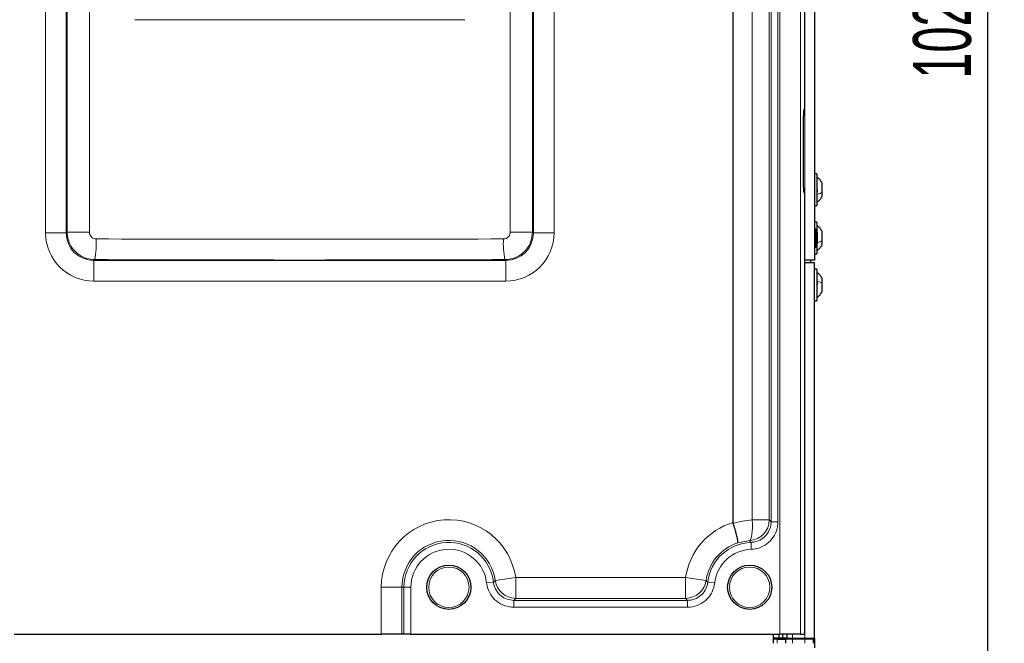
# Paper-space layout 'Blatt3' of a CAD drawing. Header units: millimetres. Extents: x 5 to 418, y 2 to 292.
# Tile 22 of 93: x 95 to 154, y 136 to 173. Entities that reach past the tile are written whole.
import ezdxf

# ---------------------------------------------------------------- set-up
doc = ezdxf.new("R2010")
doc.units = ezdxf.units.MM
doc.layers.add('SLD-0', color=7, linetype='Continuous')
doc.styles.add('SLDTEXTSTYLE0', font='TXT', dxfattribs={"width": 0.605})
doc.dimstyles.new('SLDDIMSTYLE1', dxfattribs={"dimtxt": 3.5, "dimasz": 3.302, "dimexe": 0, "dimexo": 0.0625, "dimgap": 0.875, "dimtad": 1, "dimdec": 0, "dimlfac": 6, "dimrnd": 1e-09, "dimzin": 12, "dimdsep": 46, "dimtxsty": 'SLDTEXTSTYLE0', "dimsah": 1, "dimcen": 0.09, "dimadec": 0, "dimazin": 3, "dimtfac": 1, "dimtofl": 0, "dimtmove": 0, "dimatfit": 3, "dimfxl": 1, "dimfrac": 2, "dimtolj": 1, "dimtzin": 12, "dimarcsym": 0})

# ---------------------------------------------------------------- blocks, each defined once
blk = doc.blocks.new('_D_12')
at = {"layer": 'SLD-0', "color": 7}
for p, q in [((140.596, 260.94), (154.472, 260.94)), ((153.472, 89.543), (153.472, 260.94)), ((131.918, 89.543), (154.472, 89.543))]:
    blk.add_line(p, q, dxfattribs=at)
for points in [[(153.472, 260.94), (152.964, 257.638), (153.98, 257.638)], [(153.472, 89.543), (153.98, 92.845), (152.964, 92.845)]]:
    blk.add_solid(points, dxfattribs=at)
at = {"layer": 'SLD-0', "color": 7, "insert": (148.96, 169.894), "char_height": 3.5, "attachment_point": 1, "rotation": 90, "style": 'SLDTEXTSTYLE0'}
blk.add_mtext('1028', dxfattribs=at)

psp = doc.layouts.new('Blatt3')

# ---------------------------------------------------------------- linework, layer by layer
at = {"color": 7, "linetype": 'Continuous', "lineweight": 25}
for p, q in [((142.4295, 168.023), (142.4295, 222.608)), ((138.0962, 143.0984), (138.0962, 220.443)), ((143.0128, 218.9397), (143.0128, 158.9397)), ((142.4295, 168.023), (142.3684, 168.023)), ((142.3247, 167.1897), (142.3247, 163.8563)), ((143.1795, 162.2897), (143.1795, 164.0897)), ((143.4712, 163.0322), (143.4712, 163.6022)), ((142.3684, 163.023), (142.4295, 163.023)), ((142.4295, 136.3563), (142.4295, 163.023)), ((143.4712, 162.7772), (143.4712, 163.0322)), ((143.1795, 160.5849), (143.1795, 161.173)), ((143.0962, 160.8172), (143.0128, 160.8172)), ((143.0962, 160.8172), (143.0962, 159.7288)), ((143.1795, 160.5967), (143.1795, 159.9493)), ((143.4712, 160.1155), (143.4712, 160.6855)), ((143.1795, 159.373), (143.1795, 159.9493)), ((143.4712, 159.8605), (143.4712, 160.1155)), ((143.0128, 159.7288), (143.0962, 159.7288)), ((143.0128, 158.9397), (142.4295, 158.9397)), ((143.0128, 158.773), (142.4295, 158.773)), ((142.7628, 158.9397), (142.7628, 158.773)), ((143.0128, 136.1063), (143.0128, 158.773)), ((143.1795, 157.6913), (143.1795, 158.3397)), ((143.1795, 156.5397), (143.1795, 157.6913)), ((143.4712, 157.555), (143.4712, 157.8522)), ((143.4718, 157.5861), (143.4712, 157.5861)), ((143.4712, 157.0272), (143.4712, 157.555)), ((143.4712, 157.2933), (143.4718, 157.2933)), ((138.0962, 143.0984), (138.1059, 143.0342)), ((94.6753, 136.3563), (116.8504, 136.3563)), ((118.0987, 136.3563), (116.8504, 136.3563)), ((118.2203, 136.3563), (118.0987, 136.3563)), ((118.6364, 136.3563), (118.2203, 136.3563)), ((118.6364, 136.3563), (140.9236, 136.3563)), ((140.5128, 136.3563), (140.5128, 135.8063)), ((140.8462, 136.3563), (140.8462, 136.1063)), ((142.1719, 136.3563), (140.9236, 136.3563)), ((141.0962, 136.1063), (141.0962, 136.3563)), ((141.3462, 136.3563), (141.3462, 136.1063)), ((142.1719, 136.3563), (142.4295, 136.3563)), ((140.8462, 136.1063), (140.5128, 136.1063)), ((140.7628, 136.0563), (140.5128, 136.0563)), ((140.7628, 136.0563), (141.2628, 136.0563)), ((141.0962, 136.1063), (140.8462, 136.1063)), ((141.0128, 136.1063), (141.0128, 136.0563)), ((141.3462, 136.1063), (141.0962, 136.1063)), ((141.2628, 136.0563), (141.2628, 135.8063)), ((141.6795, 136.0563), (141.2628, 136.0563)), ((141.3462, 136.1063), (141.6795, 136.1063)), ((141.6795, 136.1063), (142.4295, 136.1063)), ((142.4295, 136.0563), (141.6795, 136.0563)), ((141.8462, 136.0563), (141.8462, 136.1063)), ((142.4295, 136.1063), (143.0128, 136.1063)), ((142.4295, 136.0563), (142.4295, 136.1063)), ((142.9295, 136.0563), (142.4295, 136.0563)), ((142.7628, 136.1063), (142.7628, 136.0563)), ((142.9295, 136.0563), (142.9295, 135.8063)), ((143.0128, 136.1063), (143.0128, 135.5373))]:
    psp.add_line(p, q, dxfattribs=at)
at = {"color": 7, "linetype": 'Continuous', "lineweight": 18}
for p, q in [((140.9236, 136.3563), (140.9236, 222.3504)), ((142.1719, 222.3504), (142.1719, 136.3563)), ((139.25, 143.2523), (139.25, 220.4535)), ((140.2749, 220.4535), (140.2749, 143.2523)), ((140.387, 143.1452), (140.387, 220.5655)), ((140.8031, 220.5655), (140.8031, 143.1452)), ((142.4295, 158.9397), (142.4295, 218.9397)), ((124.6372, 160.6361), (124.6372, 210.523)), ((125.9808, 210.523), (125.9808, 160.6361)), ((126.0341, 160.5828), (126.0341, 210.523)), ((127.2824, 210.523), (127.2824, 160.5828)), ((96.5766, 160.5828), (96.5766, 210.4632)), ((97.8249, 210.4632), (97.8249, 160.5828)), ((97.8782, 160.6361), (97.8782, 210.4099)), ((99.2218, 210.4099), (99.2218, 160.6361)), ((97.8249, 160.5828), (96.5766, 160.5828)), ((97.8249, 160.5828), (97.8782, 160.6361)), ((99.2218, 160.6361), (97.8782, 160.6361)), ((124.6372, 160.6361), (125.9808, 160.6361)), ((125.9808, 160.6361), (126.0341, 160.5828)), ((126.0341, 160.5828), (127.2824, 160.5828)), ((99.5409, 158.9701), (99.4893, 158.9184)), ((99.4893, 158.9184), (99.4893, 157.6701)), ((99.4893, 158.9184), (124.3697, 158.9184)), ((124.3697, 158.9184), (124.3181, 158.9701)), ((124.3697, 158.9184), (124.3697, 157.6701)), ((142.4295, 136.1063), (142.4295, 158.773)), ((124.3697, 157.6701), (99.4893, 157.6701)), ((140.2749, 143.2523), (139.25, 143.2523)), ((140.387, 143.1452), (140.8031, 143.1452)), ((139.0991, 142.0062), (138.3799, 141.8793)), ((139.1778, 141.8975), (139.1909, 141.4816)), ((124.9673, 139.7688), (123.7316, 139.5915)), ((124.9673, 139.7688), (135.225, 139.7688)), ((124.9673, 139.7688), (124.9673, 138.5205)), ((135.225, 139.7688), (136.4607, 139.5915)), ((135.225, 139.7688), (135.225, 138.5205)), ((116.8504, 136.3563), (116.8504, 139.1897)), ((116.8504, 139.1897), (118.0987, 139.1897)), ((118.0987, 139.1897), (118.0987, 136.3563)), ((118.2203, 139.1897), (118.0987, 139.1897)), ((118.2203, 136.3563), (118.2203, 139.1897)), ((118.2203, 139.1897), (118.6364, 139.1897)), ((118.6364, 139.1897), (118.6364, 136.3563)), ((123.6205, 139.5028), (123.2072, 139.4547)), ((136.5718, 139.5028), (136.9851, 139.4547)), ((124.8604, 138.3989), (135.3319, 138.3989)), ((124.8604, 138.3989), (124.8604, 137.9828)), ((135.3319, 137.9828), (124.8604, 137.9828)), ((135.225, 138.5205), (124.9673, 138.5205)), ((135.3319, 138.3989), (135.3319, 137.9828)), ((141.6795, 136.1063), (141.6795, 136.3563)), ((140.7628, 135.8063), (140.7628, 136.0563)), ((141.6795, 136.0563), (141.6795, 135.8063)), ((141.8748, 136.0563), (141.8748, 136.1063)), ((142.3319, 136.0563), (142.3319, 136.1063)), ((142.4295, 136.0563), (142.4295, 135.8063))]:
    psp.add_line(p, q, dxfattribs=at)
at = {"color": 7, "linetype": 'Continuous', "lineweight": 18, "flags": 128}
psp.add_lwpolyline([(139.0991, 142.0062), (139.1389, 142.0427), (139.1748, 142.1222), (139.2053, 142.2418), (139.2296, 142.3972), (139.2467, 142.583), (139.2559, 142.7924), (139.257, 143.0182), (139.25, 143.2523)], dxfattribs=at)
at = {"color": 7, "linetype": 'Continuous', "lineweight": 25}
for centre in [(120.9295, 139.1897), (139.0962, 139.1897)]:
    psp.add_circle(centre, 1.3333, dxfattribs=at)
at = {"color": 7, "linetype": 'Continuous', "lineweight": 18}
for centre in [(120.9295, 139.1897), (139.0962, 139.1897)]:
    psp.add_circle(centre, 1.2195, dxfattribs=at)
at = {"color": 7, "linetype": 'Continuous', "lineweight": 25}
for centre, radius, start, end in [((143.0962, 164.0897), 0.0833, 0, 180), ((143.0962, 162.2897), 0.0833, 180, 360), ((143.0962, 161.173), 0.0833, 0, 180), ((142.8462, 160.5967), 0.3333, 360, 41.409622), ((142.8462, 159.9493), 0.3333, 318.590378, 360), ((143.0962, 159.373), 0.0833, 180, 360), ((143.0962, 158.3397), 0.0833, 0, 180), ((143.0962, 156.5397), 0.0833, 180, 360)]:
    psp.add_arc(centre, radius, start, end, dxfattribs=at)
at = {"color": 7, "linetype": 'Continuous', "lineweight": 18}
for centre, radius, start, end in [((94.7989, 159.9479), 4.8418, 348.347976, 3.201431), ((129.0601, 159.9479), 4.8418, 176.798569, 191.652024), ((120.9295, 139.1897), 4.0791, 8.16171, 180), ((139.2628, 139.1897), 4.0791, 106.619282, 171.83829), ((139.0227, 143.2561), 1.2523, 273.498304, 359.829138), ((120.9295, 139.1897), 2.8308, 8.16171, 180), ((120.9295, 139.1897), 2.7092, 6.638215, 180), ((139.2628, 139.1897), 2.8308, 108.172704, 171.83829), ((139.2628, 139.1897), 2.7092, 91.797726, 173.361785), ((120.9295, 139.1897), 2.2931, 6.638215, 180), ((139.2628, 139.1897), 2.2931, 91.797726, 173.361785), ((124.9706, 139.7727), 1.2522, 188.315822, 269.845888), ((135.2217, 139.7727), 1.2522, 270.154112, 351.684178)]:
    psp.add_arc(centre, radius, start, end, dxfattribs=at)
for centre, major_axis, ratio, start_param, end_param in [((111.9295, 182.1288), (166.6667, 0), 0.0521457, 4.6526266, 4.7721513), ((99.4973, 160.5908), (-2.0681, -2.0681), 0.9972647, 5.4991567, 7.0672139), ((99.4973, 160.5908), (1.1866, 1.1866), 0.9931952, 2.357564, 3.9256213), ((124.3617, 160.5908), (-2.0681, 2.0681), 0.9972647, 2.357564, 3.9256213), ((124.3617, 160.5908), (1.1866, -1.1866), 0.9931952, 5.4991567, 7.0672139), ((111.9295, 168.9945), (166.6667, 0), 0.0528008, 4.6385438, 4.7862341), ((111.9295, 167.7462), (167.9167, 0), 0.0524078, 4.6385438, 4.7862341)]:
    psp.add_ellipse(centre, major_axis=major_axis, ratio=ratio, start_param=start_param, end_param=end_param, dxfattribs=at)
at = {"color": 7, "linetype": 'Continuous', "lineweight": 25}
for centre, start_param, end_param in [((142.3684, 167.1897), 0, 1.5707963), ((142.3684, 163.8563), 1.5707963, 3.1415927)]:
    psp.add_ellipse(centre, major_axis=(0, 0.8333), ratio=0.0524078, start_param=start_param, end_param=end_param, dxfattribs=at)
for points, knots in [([(143.4712, 163.6022), (143.4317, 163.664), (143.3529, 163.7876), (143.2373, 163.8779), (143.1795, 163.923)], [0, 0, 0, 0, 0.4999999, 1, 1, 1, 1]), ([(143.151, 163.2203), (143.1549, 163.2168), (143.1627, 163.2099), (143.1719, 163.191), (143.178, 163.1671), (143.1802, 163.1404), (143.178, 163.1148), (143.1719, 163.0942), (143.1627, 163.0801), (143.1549, 163.0771), (143.151, 163.0756)], [0, 0, 0, 0, 0.1251933, 0.2494385, 0.3742794, 0.4990244, 0.6238686, 0.7493688, 0.8744304, 1, 1, 1, 1]), ([(143.1795, 162.4563), (143.2373, 162.5014), (143.3529, 162.5917), (143.4317, 162.7153), (143.4712, 162.7772)], [0, 0, 0, 0, 0.5000001, 1, 1, 1, 1]), ([(143.4712, 160.6855), (143.4317, 160.7473), (143.3529, 160.871), (143.2373, 160.9612), (143.1795, 161.0063)], [0, 0, 0, 0, 0.4999999, 1, 1, 1, 1]), ([(143.151, 160.3036), (143.1549, 160.3002), (143.1627, 160.2933), (143.1719, 160.2743), (143.178, 160.2504), (143.1802, 160.2237), (143.178, 160.1981), (143.1719, 160.1776), (143.1627, 160.1635), (143.1549, 160.1605), (143.151, 160.159)], [0, 0, 0, 0, 0.1251933, 0.24943846, 0.37427938, 0.49902445, 0.62386859, 0.74936876, 0.87443044, 1, 1, 1, 1]), ([(143.1795, 159.5397), (143.2373, 159.5848), (143.3529, 159.675), (143.4317, 159.7987), (143.4712, 159.8605)], [0, 0, 0, 0, 0.5000001, 1, 1, 1, 1]), ([(143.4712, 157.8522), (143.4317, 157.914), (143.3529, 158.0376), (143.2373, 158.1279), (143.1795, 158.173)], [0, 0, 0, 0, 0.5, 1, 1, 1, 1]), ([(143.151, 157.5861), (143.1549, 157.5854), (143.1627, 157.5841), (143.1719, 157.5725), (143.178, 157.5539), (143.1802, 157.5295), (143.178, 157.5027), (143.1719, 157.4777), (143.1627, 157.457), (143.1549, 157.4485), (143.151, 157.4443)], [0, 0, 0, 0, 0.1252207, 0.2494814, 0.3743239, 0.4990613, 0.6238954, 0.7493873, 0.8744403, 1, 1, 1, 1]), ([(143.1795, 156.7063), (143.2373, 156.7514), (143.3529, 156.8417), (143.4317, 156.9653), (143.4712, 157.0272)], [0, 0, 0, 0, 0.5, 1, 1, 1, 1]), ([(138.3799, 141.8793), (138.3801, 141.8794), (138.3831, 141.8833), (138.3865, 141.8948), (138.3876, 141.9215), (138.3858, 141.9532), (138.3811, 141.9932), (138.3736, 142.0408), (138.3635, 142.0953), (138.3509, 142.1562), (138.3355, 142.2243), (138.3177, 142.2984), (138.2977, 142.3772), (138.2757, 142.4607), (138.2514, 142.5495), (138.2252, 142.6418), (138.1976, 142.7364), (138.1686, 142.8331), (138.1381, 142.9327), (138.1167, 143.0002), (138.1059, 143.0342)], [0, 0, 0, 0, 0.0033362, 0.0828185, 0.1393264, 0.1962216, 0.2543399, 0.3128817, 0.3691667, 0.4258381, 0.4837306, 0.5420463, 0.5982773, 0.6548974, 0.712746, 0.7710197, 0.8272494, 0.8838698, 0.9417221, 1, 1, 1, 1])]:
    psp.add_open_spline(points, degree=3, knots=knots, dxfattribs=at)
at = {"color": 7, "linetype": 'Continuous', "lineweight": 18}
for points in [[(143.1795, 162.9096), (143.2373, 162.9269), (143.3529, 162.9613), (143.4317, 163.0085), (143.4712, 163.0322)], [(143.1795, 159.993), (143.2373, 160.0102), (143.3529, 160.0447), (143.4317, 160.0919), (143.4712, 160.1155)], [(143.1795, 157.6447), (143.2373, 157.6321), (143.3529, 157.6068), (143.4317, 157.5723), (143.4712, 157.555)]]:
    psp.add_open_spline(points, degree=3, dxfattribs=at)
for points, knots in [([(99.5409, 158.9701), (99.3539, 158.989), (98.9801, 159.0269), (98.4818, 159.3153), (98.1056, 159.7389), (97.907, 160.2066), (97.8863, 160.5147), (97.8782, 160.6361)], [0, 0, 0, 0, 0.2149899, 0.4298565, 0.6448936, 0.8602065, 1, 1, 1, 1]), ([(99.2218, 160.6361), (99.2237, 160.6057), (99.2287, 160.5285), (99.2776, 160.4114), (99.3706, 160.3052), (99.494, 160.2327), (99.5868, 160.2231), (99.6332, 160.2183)], [0, 0, 0, 0, 0.1403394, 0.3563153, 0.5715076, 0.7859165, 1, 1, 1, 1]), ([(124.2258, 160.2183), (124.2556, 160.2204), (124.3317, 160.2257), (124.4474, 160.2754), (124.5523, 160.37), (124.6235, 160.4952), (124.6326, 160.5891), (124.6372, 160.6361)], [0, 0, 0, 0, 0.1377217, 0.3524744, 0.5678846, 0.7837748, 1, 1, 1, 1]), ([(125.9808, 160.6361), (125.962, 160.4485), (125.9243, 160.0735), (125.6355, 159.5737), (125.2114, 159.1968), (124.7447, 158.9988), (124.438, 158.9781), (124.3181, 158.9701)], [0, 0, 0, 0, 0.2154015, 0.43078161, 0.6462584, 0.86166457, 1, 1, 1, 1]), ([(138.1059, 143.0342), (138.2912, 143.0902), (138.6653, 143.2034), (139.0538, 143.2359), (139.25, 143.2523)], [0, 0, 0, 0, 0.4951496, 1, 1, 1, 1]), ([(139.1778, 141.8975), (139.2568, 141.9044), (139.4752, 141.9235), (139.8135, 142.067), (140.1327, 142.3493), (140.3305, 142.708), (140.385, 142.9874), (140.3867, 143.1275), (140.387, 143.1452)], [0, 0, 0, 0, 0.12393284, 0.34263231, 0.56138023, 0.78046796, 0.9721884, 1, 1, 1, 1]), ([(140.8031, 143.1452), (140.7847, 142.9579), (140.7479, 142.5834), (140.4609, 142.0845), (140.0386, 141.7082), (139.5871, 141.5167), (139.2961, 141.4909), (139.1909, 141.4816)], [0, 0, 0, 0, 0.219195, 0.4384042, 0.6573016, 0.8760808, 1, 1, 1, 1]), ([(140.2749, 143.2523), (140.2885, 143.2395), (140.3258, 143.2042), (140.3632, 143.1682), (140.387, 143.1452)], [0, 0, 0, 0, 0.36317253, 1, 1, 1, 1]), ([(139.1778, 141.8975), (139.1613, 141.9207), (139.1352, 141.9572), (139.1087, 141.9931), (139.0991, 142.0062)], [0, 0, 0, 0, 0.6368217, 1, 1, 1, 1]), ([(124.8604, 137.9828), (124.6732, 138.0011), (124.2988, 138.0379), (123.8001, 138.3249), (123.4231, 138.7472), (123.2521, 139.1546), (123.2159, 139.3967), (123.2072, 139.4547)], [0, 0, 0, 0, 0.2319044, 0.46382176, 0.69545776, 0.92702451, 1, 1, 1, 1]), ([(123.6205, 139.5028), (123.6453, 139.5223), (123.6826, 139.5517), (123.7193, 139.5815), (123.7316, 139.5915)], [0, 0, 0, 0, 0.66386946, 1, 1, 1, 1]), ([(123.6205, 139.5028), (123.627, 139.4593), (123.654, 139.2776), (123.7821, 138.9719), (124.0648, 138.655), (124.439, 138.4399), (124.7199, 138.4125), (124.8604, 138.3989)], [0, 0, 0, 0, 0.0730086, 0.3045928, 0.5361674, 0.7680387, 1, 1, 1, 1]), ([(135.3319, 138.3989), (135.3759, 138.4003), (135.5595, 138.4061), (135.878, 138.4979), (136.2254, 138.7422), (136.4823, 139.089), (136.542, 139.3649), (136.5718, 139.5028)], [0, 0, 0, 0, 0.0730087, 0.304593, 0.5361675, 0.7680387, 1, 1, 1, 1]), ([(136.9851, 139.4547), (136.9452, 139.2709), (136.8654, 138.9032), (136.5227, 138.441), (136.0597, 138.1154), (135.6352, 137.9927), (135.3905, 137.9847), (135.3319, 137.9828)], [0, 0, 0, 0, 0.2319044, 0.4638217, 0.6954575, 0.9270244, 1, 1, 1, 1]), ([(136.4607, 139.5915), (136.473, 139.5815), (136.5098, 139.5517), (136.547, 139.5223), (136.5718, 139.5028)], [0, 0, 0, 0, 0.3361305, 1, 1, 1, 1]), ([(124.9673, 138.5205), (124.9554, 138.5069), (124.9202, 138.4663), (124.8843, 138.4258), (124.8604, 138.3989)], [0, 0, 0, 0, 0.3361257, 1, 1, 1, 1]), ([(135.3319, 138.3989), (135.308, 138.4258), (135.2721, 138.4663), (135.2369, 138.5069), (135.225, 138.5205)], [0, 0, 0, 0, 0.6638743, 1, 1, 1, 1])]:
    psp.add_open_spline(points, degree=3, knots=knots, dxfattribs=at)

# ---------------------------------------------------------------- dimensions: what is measured, and where the dimension line sits
at = {"layer": 'SLD-0', "color": 7}
dim = psp.add_linear_dim(base=(153.4718, 260.9397), p1=(131.918, 89.5425), p2=(140.5962, 260.9397), angle=90, dimstyle='SLDDIMSTYLE1', dxfattribs=at)
dim.commit()
dim.dimension.update_dxf_attribs({"geometry": '_D_12', "text_midpoint": (153.4718, 175.2411), "dimtype": 160})

doc.saveas('drawing.dxf')
